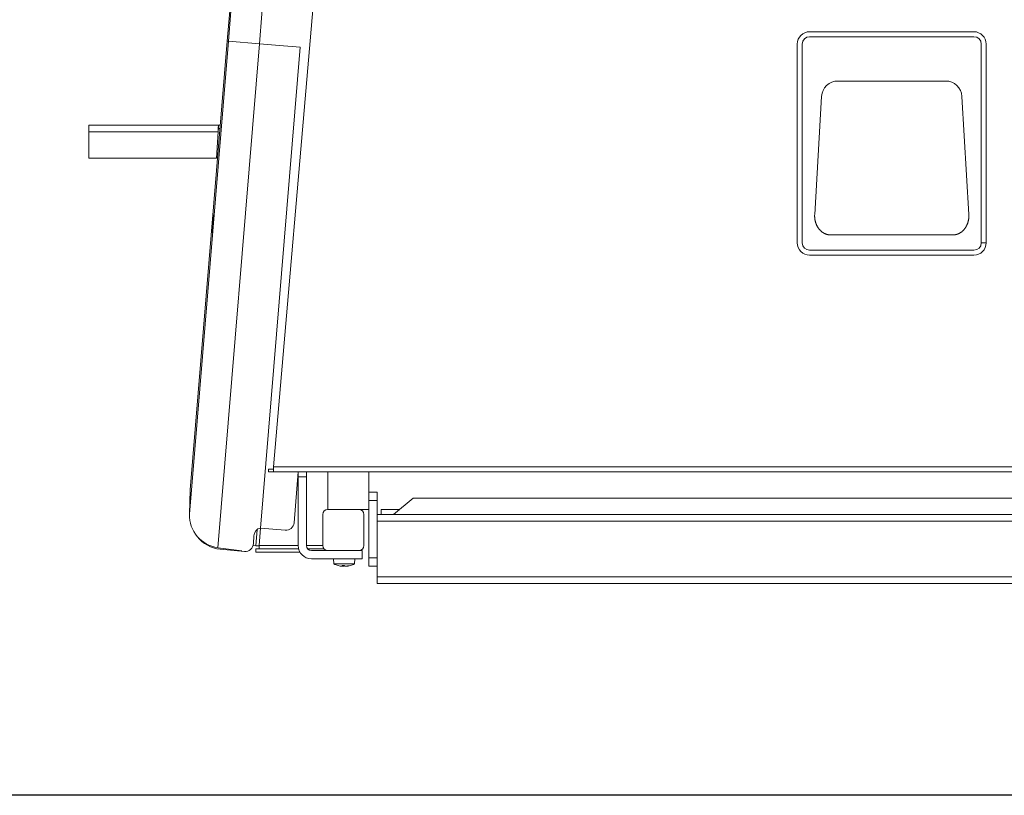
# Model space of a CAD drawing. Extents: x 0 to 59450, y 0 to 42050.
# Tile 206 of 256: x 34003 to 34602, y 29944 to 30416. Entities that reach past the tile are written whole.
import ezdxf

# ---------------------------------------------------------------- set-up
doc = ezdxf.new("R2010")
doc.units = 0
doc.header["$LTSCALE"] = 20
doc.header["$MEASUREMENT"] = 0
doc.layers.get('0').update_dxf_attribs({"linetype": 'CONTINUOUS'})
doc.layers.get('Defpoints').update_dxf_attribs({"linetype": 'CONTINUOUS'})
doc.dimstyles.new('DXF001', dxfattribs={"dimtxt": 3.1, "dimasz": 2, "dimexe": 2, "dimexo": 0.8, "dimgap": 0.09, "dimtad": 1, "dimdsep": 46, "dimtxsty": 'STANDARD', "dimcen": 0.09, "dimazin": 2, "dimtfac": 0.645161, "dimtdec": 4, "dimtmove": 0, "dimatfit": 3, "dimfxl": 1, "dimtvp": 0.66129, "dimtolj": 1, "dimtzin": 0, "dimarcsym": 0})

# ---------------------------------------------------------------- blocks, each defined once
blk = doc.blocks.new('_OPEN')
at = {"color": 0, "linetype": 'ByBlock', "lineweight": -2}
for p, q in [((-1, 0.166667), (0, 0)), ((0, 0), (-1, -0.166667)), ((0, 0), (-1, 0))]:
    blk.add_line(p, q, dxfattribs=at)
blk = doc.blocks.new('*D34')
at = {"color": 0, "linetype": 'Continuous', "lineweight": -2}
for p, q in [((37703.91, 31923.5), (32998.91, 31923.5)), ((33000.91, 29945.5), (33000.91, 31921.5)), ((35949.44, 29943.5), (32998.91, 29943.5))]:
    blk.add_line(p, q, dxfattribs=at)
at = {"layer": 'Defpoints', "color": 0, "linetype": 'Continuous'}
for p in [(33000.91, 31923.5), (37704.71, 31923.5), (35950.24, 29943.5)]:
    blk.add_point(p, dxfattribs=at)
at = {"color": 0, "linetype": 'Continuous', "lineweight": -2, "xscale": 2, "yscale": 2, "zscale": 2}
for p, rotation in [((33000.91, 31923.5), 90), ((33000.91, 29943.5), 270)]:
    blk.add_blockref('_OPEN', p, dxfattribs=dict(at, rotation=rotation))
at = {"color": 0, "linetype": 'Continuous', "lineweight": 13, "insert": (32960.82, 31107.4), "char_height": 80, "attachment_point": 5, "rotation": 90}
blk.add_mtext('\\A1;\\A1;1980', dxfattribs=at)

msp = doc.modelspace()

# ---------------------------------------------------------------- linework, layer by layer
at = {"color": 3, "linetype": 'Continuous', "lineweight": 13}
for p, q in [((34157.143, 30143.504), (34186.942, 30490.004)), ((34583.662, 30408.404), (34483.662, 30408.404)), ((34483.662, 30405.404), (34583.662, 30405.404)), ((34129.696, 30402.635), (34105.948, 30114.677)), ((34106.391, 30129.453), (34128.926, 30402.698)), ((34123.254, 30094.259), (34148.558, 30401.079)), ((34128.919, 30402.699), (34128.918, 30402.699)), ((34128.918, 30402.699), (34128.92, 30402.699)), ((34128.926, 30402.698), (34128.919, 30402.699)), ((34128.926, 30402.698), (34129.696, 30402.635)), ((34129.696, 30402.635), (34148.558, 30401.079)), ((34148.558, 30401.079), (34163.271, 30399.866)), ((34173.497, 30399.022), (34149.339, 30106.105)), ((34163.271, 30399.866), (34168.514, 30399.433)), ((34168.514, 30399.433), (34173.497, 30399.022)), ((34476.162, 30400.904), (34476.162, 30279.904)), ((34479.162, 30279.904), (34479.162, 30400.904)), ((34588.162, 30400.904), (34588.162, 30279.904)), ((34591.162, 30279.904), (34591.162, 30400.904)), ((34566.444, 30378.404), (34500.88, 30378.404)), ((34490.897, 30368.984), (34486.723, 30297.193)), ((34580.601, 30297.193), (34576.428, 30368.984)), ((34044.741, 30351.504), (34044.741, 30347.504)), ((34123.706, 30351.504), (34044.741, 30351.504)), ((34123.612, 30350.853), (34123.614, 30350.87)), ((34123.614, 30350.87), (34123.615, 30350.888)), ((34123.615, 30350.888), (34123.616, 30350.906)), ((34123.616, 30350.906), (34123.618, 30350.923)), ((34123.618, 30350.923), (34123.619, 30350.94)), ((34123.619, 30350.94), (34123.62, 30350.957)), ((34123.62, 30350.957), (34123.622, 30350.973)), ((34123.622, 30350.973), (34123.623, 30350.99)), ((34123.706, 30351.504), (34124.704, 30351.504)), ((34123.706, 30349.504), (34123.706, 30351.504)), ((34044.741, 30331.504), (34044.741, 30347.504)), ((34044.741, 30347.504), (34123.452, 30347.504)), ((34122.481, 30331.504), (34123.452, 30347.504)), ((34123.453, 30347.504), (34123.454, 30347.537)), ((34123.453, 30347.504), (34123.455, 30347.522)), ((34123.455, 30347.522), (34123.456, 30347.539)), ((34123.456, 30347.539), (34123.457, 30347.556)), ((34123.457, 30347.556), (34123.458, 30347.574)), ((34123.458, 30347.636), (34123.459, 30347.669)), ((34123.458, 30347.574), (34123.46, 30347.591)), ((34123.459, 30347.669), (34123.46, 30347.702)), ((34123.46, 30347.702), (34123.462, 30347.735)), ((34123.46, 30347.591), (34123.461, 30347.609)), ((34123.461, 30347.609), (34123.462, 30347.626)), ((34123.462, 30347.735), (34123.463, 30347.768)), ((34123.462, 30347.626), (34123.464, 30347.643)), ((34123.463, 30347.768), (34123.464, 30347.801)), ((34123.464, 30347.801), (34123.465, 30347.834)), ((34123.464, 30347.643), (34123.465, 30347.661)), ((34123.465, 30347.834), (34123.467, 30347.867)), ((34123.465, 30347.661), (34123.466, 30347.678)), ((34123.466, 30347.678), (34123.468, 30347.696)), ((34123.467, 30347.867), (34123.468, 30347.9)), ((34123.468, 30347.9), (34123.469, 30347.933)), ((34123.468, 30347.696), (34123.469, 30347.713)), ((34123.469, 30347.933), (34123.471, 30347.966)), ((34123.469, 30347.713), (34123.471, 30347.73)), ((34123.471, 30347.966), (34123.472, 30347.999)), ((34123.471, 30347.73), (34123.472, 30347.748)), ((34123.472, 30347.999), (34123.473, 30348.031)), ((34123.472, 30347.748), (34123.473, 30347.765)), ((34123.473, 30348.031), (34123.475, 30348.064)), ((34123.473, 30347.765), (34123.475, 30347.782)), ((34123.475, 30348.064), (34123.476, 30348.097)), ((34123.475, 30347.782), (34123.476, 30347.799)), ((34123.476, 30348.097), (34123.477, 30348.13)), ((34123.476, 30347.799), (34123.477, 30347.817)), ((34123.477, 30348.13), (34123.479, 30348.162)), ((34123.477, 30347.817), (34123.479, 30347.834)), ((34123.479, 30348.162), (34123.48, 30348.195)), ((34123.479, 30347.834), (34123.48, 30347.851)), ((34123.48, 30348.195), (34123.481, 30348.227)), ((34123.48, 30347.851), (34123.482, 30347.868)), ((34123.481, 30348.227), (34123.483, 30348.26)), ((34123.482, 30347.868), (34123.483, 30347.885)), ((34123.483, 30348.26), (34123.484, 30348.292)), ((34123.483, 30347.885), (34123.484, 30347.903)), ((34123.484, 30348.292), (34123.485, 30348.325)), ((34123.484, 30347.903), (34123.486, 30347.92)), ((34123.485, 30348.325), (34123.487, 30348.357)), ((34123.486, 30347.92), (34123.487, 30347.937)), ((34123.487, 30348.357), (34123.488, 30348.389)), ((34123.487, 30347.937), (34123.489, 30347.954)), ((34123.488, 30348.389), (34123.489, 30348.422)), ((34123.489, 30348.422), (34123.491, 30348.454)), ((34123.489, 30347.954), (34123.49, 30347.971)), ((34123.49, 30347.971), (34123.492, 30347.988)), ((34123.491, 30348.454), (34123.492, 30348.486)), ((34123.492, 30348.486), (34123.493, 30348.518)), ((34123.492, 30347.988), (34123.493, 30348.005)), ((34123.493, 30348.518), (34123.495, 30348.55)), ((34123.493, 30348.005), (34123.494, 30348.021)), ((34123.494, 30348.021), (34123.496, 30348.038)), ((34123.495, 30348.55), (34123.496, 30348.582)), ((34123.496, 30348.582), (34123.497, 30348.613)), ((34123.496, 30348.038), (34123.497, 30348.055)), ((34123.497, 30348.613), (34123.499, 30348.645)), ((34123.497, 30348.055), (34123.499, 30348.072)), ((34123.499, 30348.645), (34123.5, 30348.677)), ((34123.499, 30348.072), (34123.5, 30348.089)), ((34123.5, 30348.677), (34123.501, 30348.708)), ((34123.5, 30348.089), (34123.501, 30348.105)), ((34123.501, 30348.708), (34123.503, 30348.74)), ((34123.501, 30348.105), (34123.503, 30348.122)), ((34123.503, 30348.74), (34123.504, 30348.771)), ((34123.503, 30348.122), (34123.504, 30348.138)), ((34123.504, 30348.771), (34123.505, 30348.803)), ((34123.504, 30348.138), (34123.506, 30348.155)), ((34123.505, 30348.803), (34123.507, 30348.834)), ((34123.506, 30348.155), (34123.507, 30348.171)), ((34123.507, 30348.834), (34123.508, 30348.865)), ((34123.507, 30348.171), (34123.508, 30348.188)), ((34123.508, 30348.865), (34123.509, 30348.896)), ((34123.508, 30348.188), (34123.51, 30348.204)), ((34123.509, 30348.896), (34123.511, 30348.927)), ((34123.51, 30348.204), (34123.511, 30348.221)), ((34123.511, 30348.927), (34123.512, 30348.958)), ((34123.511, 30348.221), (34123.513, 30348.237)), ((34123.512, 30348.958), (34123.513, 30348.989)), ((34123.513, 30348.989), (34123.515, 30349.019)), ((34123.513, 30348.237), (34123.514, 30348.253)), ((34123.514, 30348.253), (34123.515, 30348.269)), ((34123.515, 30349.019), (34123.516, 30349.05)), ((34123.515, 30348.269), (34123.517, 30348.285)), ((34123.516, 30349.05), (34123.517, 30349.08)), ((34123.517, 30349.08), (34123.519, 30349.111)), ((34123.517, 30348.285), (34123.518, 30348.301)), ((34123.518, 30348.301), (34123.52, 30348.317)), ((34123.519, 30349.111), (34123.52, 30349.141)), ((34123.52, 30349.141), (34123.521, 30349.171)), ((34123.52, 30348.317), (34123.521, 30348.333)), ((34123.521, 30349.171), (34123.523, 30349.201)), ((34123.521, 30348.333), (34123.523, 30348.349)), ((34123.523, 30349.201), (34123.524, 30349.231)), ((34123.523, 30348.349), (34123.524, 30348.365)), ((34123.524, 30349.231), (34123.525, 30349.261)), ((34123.524, 30348.365), (34123.525, 30348.381)), ((34123.525, 30349.261), (34123.527, 30349.29)), ((34123.525, 30348.381), (34123.527, 30348.396)), ((34123.527, 30349.29), (34123.528, 30349.32)), ((34123.527, 30348.396), (34123.528, 30348.412)), ((34123.528, 30349.32), (34123.529, 30349.349)), ((34123.528, 30348.412), (34123.53, 30348.427)), ((34123.529, 30349.349), (34123.531, 30349.378)), ((34123.53, 30348.427), (34123.531, 30348.443)), ((34123.531, 30349.378), (34123.532, 30349.408)), ((34123.531, 30348.443), (34123.532, 30348.458)), ((34123.532, 30349.408), (34123.533, 30349.437)), ((34123.532, 30348.458), (34123.534, 30348.473)), ((34123.533, 30349.437), (34123.535, 30349.466)), ((34123.534, 30348.473), (34123.535, 30348.489)), ((34123.535, 30349.466), (34123.536, 30349.494)), ((34123.535, 30348.489), (34123.537, 30348.504)), ((34123.536, 30349.494), (34123.538, 30349.523)), ((34123.537, 30348.504), (34123.538, 30348.519)), ((34123.538, 30349.523), (34123.539, 30349.551)), ((34123.538, 30348.519), (34123.539, 30348.534)), ((34123.539, 30349.551), (34123.54, 30349.58)), ((34123.539, 30348.534), (34123.541, 30348.549)), ((34123.54, 30349.58), (34123.542, 30349.608)), ((34123.541, 30348.549), (34123.542, 30348.564)), ((34123.542, 30349.608), (34123.543, 30349.636)), ((34123.542, 30348.564), (34123.544, 30348.578)), ((34123.543, 30349.636), (34123.544, 30349.664)), ((34123.544, 30349.664), (34123.546, 30349.692)), ((34123.544, 30348.578), (34123.545, 30348.593)), ((34123.545, 30348.593), (34123.546, 30348.608)), ((34123.546, 30349.692), (34123.547, 30349.719)), ((34123.546, 30348.608), (34123.548, 30348.622)), ((34123.547, 30349.719), (34123.548, 30349.747)), ((34123.548, 30349.747), (34123.55, 30349.774)), ((34123.548, 30348.622), (34123.549, 30348.637)), ((34123.549, 30348.637), (34123.551, 30348.651)), ((34123.55, 30349.774), (34123.551, 30349.801)), ((34123.551, 30349.801), (34123.552, 30349.828)), ((34123.551, 30348.651), (34123.552, 30348.665)), ((34123.552, 30349.828), (34123.554, 30349.855)), ((34123.552, 30348.665), (34123.554, 30348.679)), ((34123.554, 30349.855), (34123.555, 30349.882)), ((34123.554, 30348.679), (34123.555, 30348.693)), ((34123.555, 30349.882), (34123.556, 30349.908)), ((34123.555, 30348.693), (34123.556, 30348.707)), ((34123.556, 30349.908), (34123.558, 30349.935)), ((34123.556, 30348.707), (34123.558, 30348.721)), ((34123.558, 30349.935), (34123.559, 30349.961)), ((34123.558, 30348.721), (34123.559, 30348.735)), ((34123.559, 30349.961), (34123.56, 30349.987)), ((34123.559, 30348.735), (34123.561, 30348.749)), ((34123.56, 30349.987), (34123.562, 30350.013)), ((34123.561, 30348.749), (34123.562, 30348.762)), ((34123.562, 30350.013), (34123.563, 30350.038)), ((34123.562, 30348.762), (34123.563, 30348.776)), ((34123.563, 30350.038), (34123.564, 30350.064)), ((34123.563, 30348.776), (34123.565, 30348.789)), ((34123.564, 30350.064), (34123.566, 30350.089)), ((34123.565, 30348.789), (34123.566, 30348.803)), ((34123.566, 30350.089), (34123.567, 30350.114)), ((34123.566, 30348.803), (34123.568, 30348.816)), ((34123.567, 30350.114), (34123.568, 30350.139)), ((34123.568, 30350.139), (34123.57, 30350.164)), ((34123.568, 30348.816), (34123.569, 30348.829)), ((34123.569, 30348.829), (34123.57, 30348.842)), ((34123.57, 30350.164), (34123.571, 30350.189)), ((34123.57, 30348.842), (34123.572, 30348.855)), ((34123.571, 30350.189), (34123.572, 30350.213)), ((34123.572, 30350.213), (34123.574, 30350.237)), ((34123.572, 30348.855), (34123.573, 30348.868)), ((34123.573, 30348.868), (34123.575, 30348.881)), ((34123.574, 30350.237), (34123.575, 30350.261)), ((34123.575, 30350.261), (34123.576, 30350.285)), ((34123.575, 30348.881), (34123.576, 30348.893)), ((34123.576, 30350.285), (34123.578, 30350.309)), ((34123.576, 30348.893), (34123.577, 30348.906)), ((34123.577, 30348.906), (34123.579, 30348.918)), ((34123.578, 30350.309), (34123.579, 30350.332)), ((34123.579, 30350.332), (34123.58, 30350.356)), ((34123.579, 30348.918), (34123.58, 30348.93)), ((34123.58, 30350.356), (34123.582, 30350.379)), ((34123.58, 30348.93), (34123.582, 30348.943)), ((34123.582, 30350.379), (34123.583, 30350.402)), ((34123.582, 30348.943), (34123.583, 30348.955)), ((34123.583, 30350.402), (34123.584, 30350.424)), ((34123.583, 30348.955), (34123.584, 30348.967)), ((34123.584, 30350.424), (34123.586, 30350.447)), ((34123.584, 30348.967), (34123.586, 30348.978)), ((34123.586, 30350.447), (34123.587, 30350.469)), ((34123.586, 30348.978), (34123.587, 30348.99)), ((34123.587, 30350.469), (34123.588, 30350.491)), ((34123.587, 30348.99), (34123.589, 30349.002)), ((34123.588, 30350.491), (34123.59, 30350.513)), ((34123.589, 30349.002), (34123.59, 30349.013)), ((34123.59, 30350.513), (34123.591, 30350.535)), ((34123.591, 30350.535), (34123.592, 30350.556)), ((34123.592, 30350.556), (34123.594, 30350.577)), ((34123.594, 30350.577), (34123.595, 30350.599)), ((34123.595, 30350.599), (34123.596, 30350.619)), ((34123.596, 30350.619), (34123.598, 30350.64)), ((34123.598, 30350.64), (34123.599, 30350.66)), ((34123.599, 30350.66), (34123.6, 30350.681)), ((34123.6, 30350.681), (34123.602, 30350.701)), ((34123.602, 30350.701), (34123.603, 30350.72)), ((34123.603, 30350.72), (34123.604, 30350.74)), ((34123.604, 30350.74), (34123.606, 30350.759)), ((34123.606, 30350.759), (34123.607, 30350.778)), ((34123.607, 30350.778), (34123.608, 30350.797)), ((34123.608, 30350.797), (34123.61, 30350.816)), ((34123.61, 30350.816), (34123.611, 30350.834)), ((34123.611, 30350.834), (34123.612, 30350.853)), ((34123.706, 30349.504), (34124.531, 30349.504)), ((34044.741, 30331.504), (34122.481, 30331.504)), ((34486.723, 30297.194), (34486.706, 30296.817)), ((34496.5, 30284.689), (34570.824, 30284.689)), ((34570.824, 30284.69), (34571.14, 30284.696)), ((34591.162, 30279.904), (34588.162, 30279.904)), ((34583.662, 30275.404), (34483.662, 30275.404)), ((34483.662, 30272.404), (34583.662, 30272.404)), ((34154.085, 30140.504), (34154.108, 30142.004)), ((34154.108, 30142.004), (34157.143, 30142.004)), ((34157.143, 30140.504), (34157.143, 30143.504)), ((35104.24, 30143.504), (34157.143, 30143.504)), ((34157.143, 30140.504), (34154.085, 30140.504)), ((35104.24, 30140.504), (34157.143, 30140.504)), ((34169.683, 30109.445), (34172.244, 30140.504)), ((34172.241, 30137.504), (34172.241, 30140.458)), ((34172.241, 30137.504), (34172.241, 30095.504)), ((34177.241, 30137.504), (34172.241, 30137.504)), ((34177.241, 30140.504), (34177.241, 30137.504)), ((34177.241, 30137.504), (34177.241, 30095.504)), ((34190.241, 30117.504), (34190.241, 30140.504)), ((34215.241, 30140.504), (34215.241, 30128.005)), ((34106.391, 30129.453), (34105.948, 30114.677)), ((34220.241, 30128.004), (34215.241, 30128.004)), ((34215.241, 30128.004), (34215.241, 30123.004)), ((34220.241, 30123.004), (34220.241, 30128.004)), ((34230.241, 30114.504), (34242.158, 30124.504)), ((35773.323, 30124.504), (34242.158, 30124.504)), ((34193.069, 30117.504), (34190.241, 30117.504)), ((34193.069, 30117.504), (34200.241, 30117.504)), ((34200.241, 30117.504), (34215.241, 30117.504)), ((34215.241, 30120.504), (34215.241, 30123.004)), ((34215.241, 30123.004), (34220.241, 30123.004)), ((34215.241, 30117.504), (34215.241, 30120.504)), ((34215.241, 30088.004), (34215.241, 30117.504)), ((34220.241, 30088.004), (34220.241, 30123.004)), ((34222.741, 30117.504), (34222.741, 30114.504)), ((34222.741, 30117.504), (34233.816, 30117.504)), ((34105.947, 30114.676), (34105.947, 30114.678)), ((34187.241, 30114.504), (34187.241, 30095.504)), ((34212.241, 30095.504), (34212.241, 30114.504)), ((35801.241, 30114.504), (34220.241, 30114.504)), ((34147.274, 30105.4), (34146.458, 30095.497)), ((34149.34, 30106.106), (34148.465, 30095.504)), ((34149.339, 30106.105), (34164.289, 30104.872)), ((34220.241, 30110.504), (35801.241, 30110.504)), ((34145.145, 30101.496), (34144.962, 30096.769)), ((34123.254, 30094.259), (34137.902, 30092.274)), ((34139.511, 30091.983), (34124.789, 30093.327)), ((34146.458, 30095.497), (34144.786, 30095.634)), ((34147.042, 30095.448), (34146.458, 30095.497)), ((34146.458, 30093.504), (34172.621, 30093.504)), ((34146.458, 30091.504), (34146.458, 30093.504)), ((34147.09, 30095.452), (34147.042, 30095.452)), ((34147.205, 30095.459), (34147.188, 30095.458)), ((34147.285, 30095.463), (34147.265, 30095.462)), ((34147.347, 30095.466), (34147.327, 30095.465)), ((34147.369, 30095.467), (34147.347, 30095.466)), ((34147.39, 30095.468), (34147.369, 30095.467)), ((34147.411, 30095.469), (34147.39, 30095.468)), ((34147.433, 30095.47), (34147.411, 30095.469)), ((34147.454, 30095.471), (34147.433, 30095.47)), ((34147.476, 30095.472), (34147.454, 30095.471)), ((34147.498, 30095.473), (34147.476, 30095.472)), ((34147.521, 30095.474), (34147.498, 30095.473)), ((34147.543, 30095.475), (34147.521, 30095.474)), ((34147.565, 30095.476), (34147.543, 30095.475)), ((34147.588, 30095.477), (34147.565, 30095.476)), ((34147.611, 30095.478), (34147.588, 30095.477)), ((34147.634, 30095.479), (34147.611, 30095.478)), ((34147.657, 30095.479), (34147.634, 30095.479)), ((34147.68, 30095.48), (34147.657, 30095.479)), ((34147.703, 30095.481), (34147.68, 30095.48)), ((34147.727, 30095.482), (34147.703, 30095.481)), ((34147.75, 30095.483), (34147.727, 30095.482)), ((34147.774, 30095.484), (34147.75, 30095.483)), ((34147.797, 30095.484), (34147.774, 30095.484)), ((34147.821, 30095.485), (34147.797, 30095.484)), ((34147.845, 30095.486), (34147.821, 30095.485)), ((34147.869, 30095.487), (34147.845, 30095.486)), ((34147.893, 30095.488), (34147.869, 30095.487)), ((34147.918, 30095.488), (34147.893, 30095.488)), ((34147.942, 30095.489), (34147.918, 30095.488)), ((34147.966, 30095.49), (34147.942, 30095.489)), ((34147.991, 30095.491), (34147.966, 30095.49)), ((34148.015, 30095.491), (34147.991, 30095.491)), ((34148.04, 30095.492), (34148.015, 30095.491)), ((34148.065, 30095.493), (34148.04, 30095.492)), ((34148.089, 30095.493), (34148.065, 30095.493)), ((34148.114, 30095.494), (34148.089, 30095.493)), ((34148.139, 30095.495), (34148.114, 30095.494)), ((34148.164, 30095.495), (34148.139, 30095.495)), ((34148.189, 30095.496), (34148.164, 30095.495)), ((34148.214, 30095.497), (34148.189, 30095.496)), ((34148.239, 30095.497), (34148.214, 30095.497)), ((34148.264, 30095.498), (34148.239, 30095.497)), ((34148.289, 30095.499), (34148.264, 30095.498)), ((34148.314, 30095.499), (34148.289, 30095.499)), ((34148.339, 30095.5), (34148.314, 30095.499)), ((34148.364, 30095.501), (34148.339, 30095.5)), ((34148.39, 30095.501), (34148.364, 30095.501)), ((34148.415, 30095.502), (34148.39, 30095.501)), ((34148.44, 30095.502), (34148.415, 30095.502)), ((34148.465, 30095.503), (34148.44, 30095.502)), ((34148.465, 30093.504), (34148.465, 30095.504)), ((34148.465, 30095.504), (34172.24, 30095.504)), ((34177.239, 30095.504), (34187.24, 30095.504)), ((34178.068, 30093.504), (34188.004, 30093.504)), ((34146.458, 30091.504), (34173.312, 30091.504)), ((34180.241, 30092.504), (34211.241, 30092.504)), ((34180.241, 30087.504), (34211.241, 30087.504)), ((34193.741, 30087.504), (34194.016, 30084.356)), ((34206.741, 30087.504), (34206.465, 30084.356)), ((34211.241, 30092.504), (34211.241, 30087.504)), ((34215.241, 30088.004), (34215.241, 30083.004)), ((34220.241, 30088.004), (34215.241, 30088.004)), ((34220.241, 30088.004), (34220.241, 30076.504)), ((34194.016, 30084.357), (34205.465, 30084.357)), ((34196.565, 30083.354), (34196.555, 30083.334)), ((34199.031, 30082.946), (34199.031, 30083.354)), ((34200.031, 30082.946), (34200.031, 30083.341)), ((34200.451, 30083.354), (34200.404, 30083.352)), ((34200.451, 30083.343), (34200.445, 30083.343)), ((34200.451, 30082.946), (34200.451, 30083.354)), ((34201.451, 30082.946), (34201.451, 30083.057)), ((34202.926, 30083.334), (34202.916, 30083.354)), ((34203.926, 30083.334), (34203.916, 30083.354)), ((34205.465, 30084.357), (34206.465, 30084.357)), ((34215.241, 30083.004), (34220.241, 30083.004)), ((34220.241, 30076.504), (34220.241, 30072.504)), ((34220.241, 30076.504), (35801.241, 30076.504)), ((34220.241, 30072.504), (35801.241, 30072.504))]:
    msp.add_line(p, q, dxfattribs=at)
for centre, radius, start, end in [((37610.526, 30115.557), 3493.42, 156.00806, 175.28526), ((37610.526, 30115.557), 3492.648, 156.00806, 175.28526), ((37610.526, 30115.557), 3473.722, 156.00806, 175.28526), ((34483.662, 30400.904), 7.5, 90, 180), ((34483.662, 30400.904), 4.5, 90, 180), ((34583.662, 30400.904), 7.5, 0, 90), ((34583.662, 30400.904), 4.5, 0, 90), ((34500.88, 30368.404), 10, 90, 176.6726), ((34566.444, 30368.404), 10, 3.327404, 90), ((34137.337, 30349.805), 13.765, 174.996626, 175.063892), ((34136.71, 30349.944), 13.129, 175.291027, 175.360646), ((34136.031, 30349.996), 12.448, 175.200331, 175.272386), ((34135.449, 30349.97), 11.87, 174.76825, 174.842892), ((34134.823, 30350.097), 11.236, 175.040741, 175.118027), ((34134.285, 30350.074), 10.702, 174.592202, 174.672325), ((34133.775, 30350.193), 10.183, 174.904657, 174.987691), ((34133.206, 30350.24), 9.612, 174.798356, 174.88454), ((34132.667, 30350.222), 9.077, 174.284925, 174.37436), ((34132.203, 30350.332), 8.605, 174.610466, 174.703423), ((34131.763, 30350.376), 8.163, 174.531107, 174.627702), ((34131.274, 30350.363), 7.677, 173.98524, 174.085786), ((34130.813, 30350.462), 7.209, 174.280397, 174.385032), ((34130.468, 30350.504), 6.862, 174.23486, 174.343954), ((34129.99, 30350.494), 6.387, 173.602947, 173.716669), ((34129.627, 30350.585), 6.016, 173.955677, 174.074418), ((34129.287, 30350.623), 5.674, 173.855713, 173.979613), ((34128.909, 30350.617), 5.299, 173.225387, 173.354939), ((34128.556, 30350.698), 4.939, 173.537903, 173.673302), ((34128.254, 30350.734), 4.635, 173.423449, 173.565298), ((34127.931, 30350.731), 4.315, 172.737185, 172.885741), ((34127.656, 30350.804), 4.032, 173.120697, 173.276674), ((34127.363, 30350.838), 3.738, 172.926219, 173.089931), ((34127.079, 30350.837), 3.457, 172.173507, 172.345811), ((34126.848, 30350.902), 3.218, 172.574979, 172.756263), ((34126.592, 30350.934), 2.961, 172.348001, 172.539311), ((34126.383, 30350.935), 2.754, 171.601936, 171.803774), ((34126.155, 30350.993), 2.519, 171.935693, 172.149256), ((34125.97, 30351.022), 2.332, 171.756996, 171.9828), ((34125.743, 30351.026), 2.107, 170.738565, 170.978154), ((34125.58, 30351.076), 1.939, 171.177446, 171.431548), ((34125.423, 30351.102), 1.779, 170.963003, 171.233565), ((34125.258, 30351.107), 1.616, 169.92975, 170.217759), ((34125.1, 30351.151), 1.453, 170.263102, 170.571009), ((34124.975, 30351.175), 1.325, 170.001883, 170.330989), ((34124.821, 30351.181), 1.173, 168.668617, 169.022064), ((34124.728, 30351.219), 1.075, 169.289444, 169.668987), ((34124.596, 30351.24), 0.941, 168.652236, 169.061984), ((34124.503, 30351.247), 0.848, 167.439717, 167.882109), ((34124.403, 30351.28), 0.744, 167.729259, 168.209548), ((34124.325, 30351.287), 0.666, 166.390631, 166.911915), ((34124.231, 30351.316), 0.568, 166.416621, 166.986238), ((34124.167, 30351.332), 0.502, 165.907071, 166.529734), ((34124.107, 30351.34), 0.442, 164.307046, 164.992681), ((34124.046, 30351.363), 0.377, 164.468323, 165.22354), ((34123.99, 30351.378), 0.319, 163.466503, 164.306661), ((34123.942, 30351.385), 0.271, 161.096641, 162.033462), ((34123.899, 30351.404), 0.224, 161.039663, 162.090439), ((34123.868, 30351.416), 0.191, 160.053188, 161.228824), ((34123.833, 30351.423), 0.156, 156.944748, 158.294982), ((34123.807, 30351.439), 0.126, 157.102722, 158.678382), ((34123.782, 30351.447), 0.0997, 154.208064, 155.982398), ((34123.771, 30351.449), 0.0887, 150.745749, 152.65274), ((34123.75, 30351.464), 0.0638, 150.331135, 152.783007), ((34123.728, 30351.473), 0.0397, 143.24816, 146.7678), ((34123.728, 30351.476), 0.0385, 142.509214, 145.81548), ((34123.761, 30351.451), 0.0793, 141.1994, 142.486146), ((34123.712, 30351.486), 0.0195, 127.999282, 133.829484), ((34123.706, 30351.494), 0.00996, 110.070395, 125.035228), ((34123.71, 30351.487), 0.0178, 103.341301, 113.528597), ((34150.988, 30346.636), 27.548, 178.056511, 178.125184), ((34149.819, 30346.708), 26.378, 178.054988, 178.126707), ((34151.076, 30346.618), 27.637, 177.889387, 177.958055), ((34133.15, 30347.845), 9.631, 172.964568, 173.032897), ((34132.815, 30347.888), 9.293, 172.902296, 172.972499), ((34132.408, 30347.93), 8.884, 172.775386, 172.84754), ((34132.169, 30347.971), 8.642, 172.774374, 172.848551), ((34131.783, 30348.012), 8.254, 172.642839, 172.719122), ((34131.483, 30348.052), 7.951, 172.57472, 172.653193), ((34131.191, 30348.092), 7.657, 172.505326, 172.586077), ((34130.907, 30348.131), 7.37, 172.434617, 172.517742), ((34130.564, 30348.102), 7.034, 171.749987, 171.835581), ((34130.296, 30348.207), 6.754, 172.215571, 172.303747), ((34130.037, 30348.244), 6.492, 172.139276, 172.230137), ((34129.784, 30348.281), 6.237, 172.061462, 172.155133), ((34129.54, 30348.317), 5.99, 171.982095, 172.078684), ((34129.243, 30348.352), 5.691, 171.820064, 171.919731), ((34129.013, 30348.387), 5.458, 171.73578, 171.83866), ((34128.737, 30348.421), 5.181, 171.563653, 171.66985), ((34128.582, 30348.454), 5.022, 171.561973, 171.67153), ((34128.327, 30348.486), 4.765, 171.382568, 171.495653), ((34128.134, 30348.517), 4.57, 171.289117, 171.405799), ((34127.896, 30348.548), 4.33, 171.097924, 171.218447), ((34127.761, 30348.532), 4.199, 170.475432, 170.599923), ((34127.493, 30348.608), 3.922, 170.793998, 170.922722), ((34127.367, 30348.638), 3.794, 170.791815, 170.924905), ((34127.158, 30348.667), 3.583, 170.57814, 170.715901), ((34127, 30348.695), 3.422, 170.466386, 170.60897), ((34126.845, 30348.723), 3.264, 170.351894, 170.499651), ((34126.659, 30348.75), 3.076, 170.117356, 170.270458), ((34126.514, 30348.777), 2.929, 169.994329, 170.15318), ((34126.377, 30348.803), 2.789, 169.868253, 170.033049), ((34126.208, 30348.829), 2.619, 169.609549, 169.780758), ((34126.081, 30348.854), 2.49, 169.473601, 169.651448), ((34125.926, 30348.879), 2.332, 169.194363, 169.379391), ((34125.809, 30348.874), 2.218, 168.292277, 168.48475), ((34125.694, 30348.927), 2.096, 168.896186, 169.096732), ((34125.558, 30348.951), 1.958, 168.585608, 168.794528), ((34125.453, 30348.974), 1.85, 168.421442, 168.639497), ((34125.354, 30348.996), 1.748, 168.252578, 168.480154), ((34125.233, 30349.018), 1.625, 167.904931, 168.142804), ((34125.12, 30349.039), 1.511, 167.536682, 167.785144), ((34125.056, 30349.059), 1.444, 167.530942, 167.790884), ((34124.934, 30349.079), 1.32, 166.938159, 167.209843), ((34124.876, 30349.098), 1.26, 166.931666, 167.216336), ((34124.784, 30349.117), 1.165, 166.502183, 166.800362), ((34124.694, 30349.118), 1.079, 165.099876, 165.412998), ((34124.629, 30349.154), 1.006, 165.799425, 166.128088), ((34124.565, 30349.171), 0.94, 165.545939, 165.89187), ((34124.49, 30349.188), 0.863, 165.021261, 165.385214), ((34124.433, 30349.205), 0.803, 164.739487, 165.123537), ((34124.366, 30349.221), 0.734, 164.155209, 164.560298), ((34124.315, 30349.237), 0.681, 163.840279, 164.268929), ((34124.268, 30349.252), 0.632, 163.513096, 163.966495), ((34124.198, 30349.267), 0.561, 162.477881, 162.959123), ((34124.169, 30349.281), 0.529, 162.463201, 162.973802), ((34124.118, 30349.295), 0.476, 161.693821, 162.237608), ((34124.073, 30349.308), 0.429, 160.857379, 161.436304), ((34124.039, 30349.312), 0.396, 159.134526, 159.753384), ((34124.008, 30349.333), 0.359, 159.922493, 160.583834), ((34123.97, 30349.345), 0.319, 158.919508, 159.629374), ((34123.936, 30349.357), 0.284, 157.817738, 158.579443), ((34123.918, 30349.368), 0.263, 157.787885, 158.609297), ((34123.882, 30349.378), 0.226, 155.927737, 156.813508), ((34123.862, 30349.388), 0.203, 155.215063, 156.175838), ((34123.843, 30349.398), 0.182, 154.461692, 155.504521), ((34123.82, 30349.407), 0.158, 152.865931, 154.003967), ((34123.801, 30349.416), 0.136, 151.078439, 152.32005), ((34123.787, 30349.424), 0.12, 150.068688, 151.433659), ((34123.771, 30349.432), 0.103, 147.919955, 149.42266), ((34123.761, 30349.439), 0.0901, 146.699615, 148.358), ((34123.753, 30349.443), 0.0811, 143.551092, 145.373552), ((34123.738, 30349.453), 0.0638, 141.101273, 143.14876), ((34123.731, 30349.459), 0.0541, 139.36225, 141.69283), ((34123.727, 30349.464), 0.0479, 137.542974, 140.085176), ((34123.723, 30349.466), 0.0429, 133.678877, 136.321122), ((34123.715, 30349.474), 0.0323, 128.965464, 132.237125), ((34123.709, 30349.481), 0.0229, 125.931039, 130.383415), ((34123.71, 30349.479), 0.0248, 120.80978, 124.660672), ((34123.731, 30349.451), 0.0598, 122.999364, 124.380771), ((34123.705, 30349.487), 0.0158, 107.453742, 113.658349), ((34123.703, 30349.492), 0.0109, 95.316812, 108.219766), ((34123.706, 30349.477), 0.0262, 91.835084, 98.876566), ((34551.545, 30296.365), 29.068, 359.937279, 361.633829), ((34500.735, 30296.368), 14.036, 178.168102, 179.715113), ((34501.022, 30296.375), 14.324, 179.748887, 181.273419), ((34501.143, 30296.375), 14.444, 181.262254, 182.780475), ((34500.977, 30296.379), 14.278, 182.828292, 184.369057), ((34500.887, 30296.371), 14.188, 184.366109, 185.920309), ((34500.828, 30296.372), 14.13, 185.950688, 187.51413), ((34500.76, 30296.363), 14.061, 187.514065, 189.086347), ((34500.64, 30296.36), 13.942, 189.148134, 190.733615), ((34500.533, 30296.333), 13.832, 190.709815, 192.306519), ((34500.407, 30296.321), 13.706, 192.368793, 193.977548), ((34500.284, 30296.283), 13.578, 193.946323, 195.566626), ((34500.135, 30296.26), 13.428, 195.643428, 197.275949), ((34499.991, 30296.208), 13.275, 197.246431, 198.891293), ((34499.83, 30296.168), 13.11, 198.954588, 200.611309), ((34499.673, 30296.107), 12.941, 200.599845, 202.269364), ((34499.513, 30296.051), 12.772, 202.309974, 203.990824), ((34567.981, 30295.978), 12.587, 335.99685, 337.702352), ((34567.849, 30296.029), 12.729, 337.716713, 339.414079), ((34567.666, 30296.106), 12.927, 339.376944, 341.057159), ((34567.451, 30296.172), 13.151, 341.092055, 342.75156), ((34567.396, 30296.193), 13.211, 342.733143, 344.393159), ((34567.476, 30296.162), 13.126, 344.430537, 346.109631), ((34567.054, 30296.295), 13.568, 345.991888, 347.614184), ((34566.132, 30296.493), 14.51, 347.632238, 349.14278), ((34567.076, 30296.264), 13.54, 349.342047, 350.986952), ((34568.783, 30295.982), 11.81, 351.04, 352.968827), ((34566.104, 30296.495), 14.533, 352.256, 353.729721), ((34545.55, 30298.814), 35.217, 353.631633, 354.181877), ((34568.402, 30296.102), 12.214, 355.969037, 357.990009), ((34569.61, 30296.082), 11.006, 357.875897, 361.306724), ((34499.34, 30295.975), 12.583, 203.995857, 205.689956), ((34499.172, 30295.906), 12.402, 205.740319, 207.44533), ((34498.997, 30295.812), 12.203, 207.429042, 209.147016), ((34498.84, 30295.736), 12.029, 209.195015, 210.921996), ((34498.658, 30295.627), 11.817, 210.92509, 212.666227), ((34498.487, 30295.526), 11.618, 212.702167, 214.454332), ((34498.338, 30295.42), 11.435, 214.437254, 216.198474), ((34498.226, 30295.356), 11.308, 216.270082, 218.030462), ((34498.037, 30295.205), 11.066, 218.019268, 219.808029), ((34497.939, 30295.139), 10.948, 219.87142, 221.68004), ((34497.887, 30295.088), 10.875, 221.662149, 223.482996), ((34497.697, 30294.931), 10.629, 223.576444, 225.438149), ((34497.557, 30294.792), 10.432, 225.450416, 227.345091), ((34497.427, 30294.67), 10.254, 227.416892, 229.340903), ((34497.321, 30294.55), 10.094, 229.349316, 231.299977), ((34497.2, 30294.419), 9.917, 231.370912, 233.351243), ((34497.101, 30294.283), 9.749, 233.342981, 235.351693), ((34496.992, 30294.149), 9.576, 235.435047, 237.473954), ((34496.924, 30294.037), 9.446, 237.453873, 239.512518), ((34496.865, 30293.964), 9.352, 239.600583, 241.670979), ((34496.769, 30293.793), 9.156, 241.688614, 243.797064), ((34496.636, 30293.545), 8.875, 243.861977, 246.030018), ((34496.688, 30293.62), 8.964, 245.920133, 248.048677), ((34496.845, 30294.03), 9.404, 248.097823, 250.106646), ((34496.531, 30293.295), 8.606, 250.408234, 252.623862), ((34496.15, 30292.116), 7.367, 252.713121, 255.344915), ((34496.689, 30293.59), 8.931, 254.389896, 256.424602), ((34499.682, 30305.778), 21.481, 256.295032, 257.058979), ((34570.807, 30293.195), 8.506, 280.885046, 283.075576), ((34570.79, 30293.237), 8.551, 283.123746, 285.314304), ((34570.777, 30293.301), 8.616, 285.28565, 287.471792), ((34570.757, 30293.343), 8.662, 287.512338, 289.697593), ((34570.735, 30293.415), 8.738, 289.671236, 291.848795), ((34570.702, 30293.485), 8.815, 291.884138, 294.053056), ((34570.667, 30293.575), 8.912, 294.019635, 296.175217), ((34570.62, 30293.661), 9.009, 296.201934, 298.343558), ((34570.575, 30293.764), 9.121, 298.285609, 300.409588), ((34570.508, 30293.863), 9.241, 300.455571, 302.56039), ((34570.445, 30293.976), 9.37, 302.513139, 304.596448), ((34570.364, 30294.09), 9.509, 304.613028, 306.672758), ((34570.288, 30294.207), 9.648, 306.621246, 308.656599), ((34570.189, 30294.326), 9.803, 308.671077, 310.67963), ((34570.095, 30294.448), 9.957, 310.630362, 312.611843), ((34569.975, 30294.572), 10.13, 312.638263, 314.589144), ((34569.873, 30294.693), 10.288, 314.518928, 316.442821), ((34569.75, 30294.801), 10.45, 316.480013, 318.374843), ((34569.623, 30294.934), 10.635, 318.293288, 320.155253), ((34569.44, 30295.082), 10.87, 320.175832, 321.99687), ((34569.339, 30295.173), 11.005, 321.945327, 323.754129), ((34569.132, 30295.317), 11.258, 323.787642, 325.57663), ((34568.884, 30295.495), 11.563, 325.541454, 327.302048), ((34568.782, 30295.556), 11.681, 327.323656, 329.085027), ((34568.635, 30295.648), 11.854, 329.065288, 330.817701), ((34568.473, 30295.733), 12.038, 330.84116, 332.582782), ((34568.295, 30295.835), 12.243, 332.543602, 334.27075), ((34568.139, 30295.9), 12.411, 334.312403, 336.029738), ((34483.662, 30279.904), 7.5, 180, 270), ((34483.662, 30279.904), 4.5, 180, 270), ((34496.203, 30292.092), 7.37, 259.593258, 262.412195), ((34496.11, 30291.269), 6.542, 262.264033, 267.106875), ((34497.217, 30301.837), 17.162, 265.196573, 267.60619), ((34570.833, 30292.964), 8.274, 272.12837, 274.329295), ((34570.816, 30293.14), 8.451, 274.351746, 276.520426), ((34570.809, 30293.238), 8.549, 276.495349, 278.651569), ((34570.804, 30293.183), 8.495, 278.735494, 280.917206), ((34583.662, 30279.904), 7.5, 270, 360), ((34583.662, 30279.904), 4.5, 270, 360), ((34111.388, 30129.303), 5, 175.28519, 178.28239), ((34111.387, 30129.303), 5, 173.81336, 175.28519), ((34190.241, 30114.504), 3, 90, 180), ((34209.241, 30114.504), 3, 0, 90), ((34125.939, 30114.078), 20, 178.28239, 262.28529), ((34150.141, 30101.303), 5, 99.095712, 177.78329), ((34164.7, 30109.856), 5, 265.28525, 355.28526), ((34126.607, 30113.244), 20, 217.20939, 264.7833), ((34139.965, 30096.962), 5, 264.78328, 357.7833), ((34148.617, 30072.675), 22.827, 93.724871, 93.831525), ((34147.725, 30086.495), 8.979, 93.569951, 93.779048), ((34147.89, 30084.414), 11.066, 93.63509, 93.747682), ((34148.06, 30080.704), 14.779, 93.241708, 93.316264), ((34147.892, 30083.212), 12.266, 93.023513, 93.119411), ((34148.082, 30080.201), 15.283, 93.063557, 93.139772), ((34148.215, 30078.32), 17.168, 93.037205, 93.105719), ((34148.241, 30078.06), 17.429, 93.00777, 93.075914), ((34180.241, 30095.504), 8, 180, 270), ((34180.241, 30095.504), 3, 180, 270), ((34190.241, 30095.504), 3, 180, 270), ((34209.241, 30095.504), 3, 270, 360), ((34199.741, 30094.904), 12, 241.50643, 254.60648), ((34199.741, 30094.904), 11.979, 254.62623, 266.60206), ((34200.741, 30094.904), 11.979, 261.787, 266.60206), ((34200.372, 30109.896), 26.575, 267.107207, 267.338601), ((34199.639, 30093.268), 9.932, 267.106996, 267.57999), ((34199.705, 30094.434), 11.099, 267.494541, 267.769408), ((34200.404, 30118.707), 35.382, 268.167911, 268.234985), ((34199.749, 30096.831), 13.496, 268.155481, 268.350435), ((34199.697, 30094.231), 10.895, 268.228355, 268.485084), ((34199.752, 30096.026), 12.692, 268.451196, 268.666605), ((34199.744, 30097.134), 13.799, 268.805386, 269.000576), ((34199.747, 30096.303), 12.968, 268.926526, 269.135536), ((34199.735, 30095.989), 12.654, 269.168754, 269.383851), ((34199.758, 30096.218), 12.883, 269.290226, 269.501047), ((34199.724, 30096.329), 12.995, 269.653748, 269.862746), ((34199.744, 30096.251), 12.916, 269.77399, 269.984256), ((34199.737, 30096.22), 12.885, 270.015489, 270.226265), ((34199.757, 30096.244), 12.909, 270.13656, 270.346946), ((34199.723, 30096.254), 12.92, 270.499253, 270.709474), ((34199.743, 30096.249), 12.914, 270.620069, 270.83038), ((34199.736, 30096.221), 12.886, 270.8638, 271.074139), ((34199.756, 30096.252), 12.917, 270.982619, 271.192908), ((34199.722, 30096.255), 12.921, 271.345086, 271.555347), ((34199.742, 30096.257), 12.922, 271.465887, 271.676132), ((34199.735, 30096.259), 12.924, 271.707435, 271.91767), ((34199.755, 30096.235), 12.899, 271.832276, 272.042494), ((34199.72, 30096.265), 12.931, 272.190343, 272.400532), ((34200.537, 30086.789), 3.452, 265.271457, 265.519568), ((34199.74, 30096.243), 12.908, 272.316144, 272.526281), ((34200.375, 30084.645), 1.302, 265.271272, 265.778935), ((34200.38, 30084.782), 1.44, 265.986949, 266.282129), ((34200.608, 30087.967), 4.633, 266.018864, 266.090764), ((34200.405, 30085.097), 1.755, 266.318991, 266.52834), ((34200.385, 30084.757), 1.415, 266.495626, 266.771452), ((34200.383, 30084.978), 1.636, 267.281715, 267.51316), ((34199.733, 30096.244), 12.909, 272.557922, 272.76808), ((34200.398, 30085.147), 1.805, 267.292574, 267.502301), ((34200.399, 30085.027), 1.685, 267.285128, 267.509747), ((34200.403, 30084.979), 1.637, 267.281841, 267.513035), ((34200.411, 30085.012), 1.67, 267.284135, 267.510741), ((34200.393, 30085.026), 1.684, 268.151969, 268.376622), ((34200.399, 30085.016), 1.674, 268.151285, 268.377306), ((34200.406, 30085.012), 1.67, 268.151013, 268.377578), ((34199.753, 30096.242), 12.907, 272.678749, 272.888971), ((34200.387, 30085.015), 1.672, 269.018881, 269.245017), ((34200.394, 30085.016), 1.674, 269.018978, 269.244919), ((34200.4, 30085.015), 1.673, 269.01894, 269.244957), ((34200.407, 30085.041), 1.699, 269.031895, 269.25791), ((34200.388, 30085.016), 1.674, 269.887036, 270.112964), ((34200.395, 30085.016), 1.674, 269.887073, 270.112927), ((34200.402, 30085.017), 1.675, 269.887102, 270.112898), ((34200.408, 30085.017), 1.675, 269.887139, 270.112861), ((34200.389, 30085.018), 1.676, 270.755232, 270.980871), ((34200.396, 30085.044), 1.702, 270.742323, 270.967872), ((34200.403, 30085.02), 1.677, 270.755323, 270.98078), ((34200.384, 30085.021), 1.679, 271.62303, 271.84838), ((34200.416, 30085.022), 1.679, 270.755434, 270.980669), ((34199.741, 30094.904), 11.979, 273.39794, 285.37377), ((34200.741, 30094.904), 11.979, 273.39794, 285.37377), ((34200.741, 30094.904), 12, 285.37683, 298.49357)]:
    msp.add_arc(centre, radius, start, end, dxfattribs=at)
msp.add_ellipse((34120.133, 30291.472), major_axis=(0.456, 5.531), ratio=0.0523574, dxfattribs=at)

# ---------------------------------------------------------------- dimensions: what is measured, and where the dimension line sits
at = {"linetype": 'Continuous', "lineweight": 13}
dim = msp.add_linear_dim(base=(33000.915, 31923.504), p1=(35950.24, 29943.504), p2=(37704.706, 31923.504), angle=90, text='\\A1;1980', dimstyle='DXF001', override={"dimtxt": 80, "dimasz": 2, "dimblk1": 'OPEN', "dimblk2": 'OPEN', "dimsah": 1}, dxfattribs=at)
dim.commit()
dim.dimension.update_dxf_attribs({"geometry": '*D34', "text_midpoint": (33000.915, 31107.404), "dimtype": 160})

doc.saveas('drawing.dxf')
